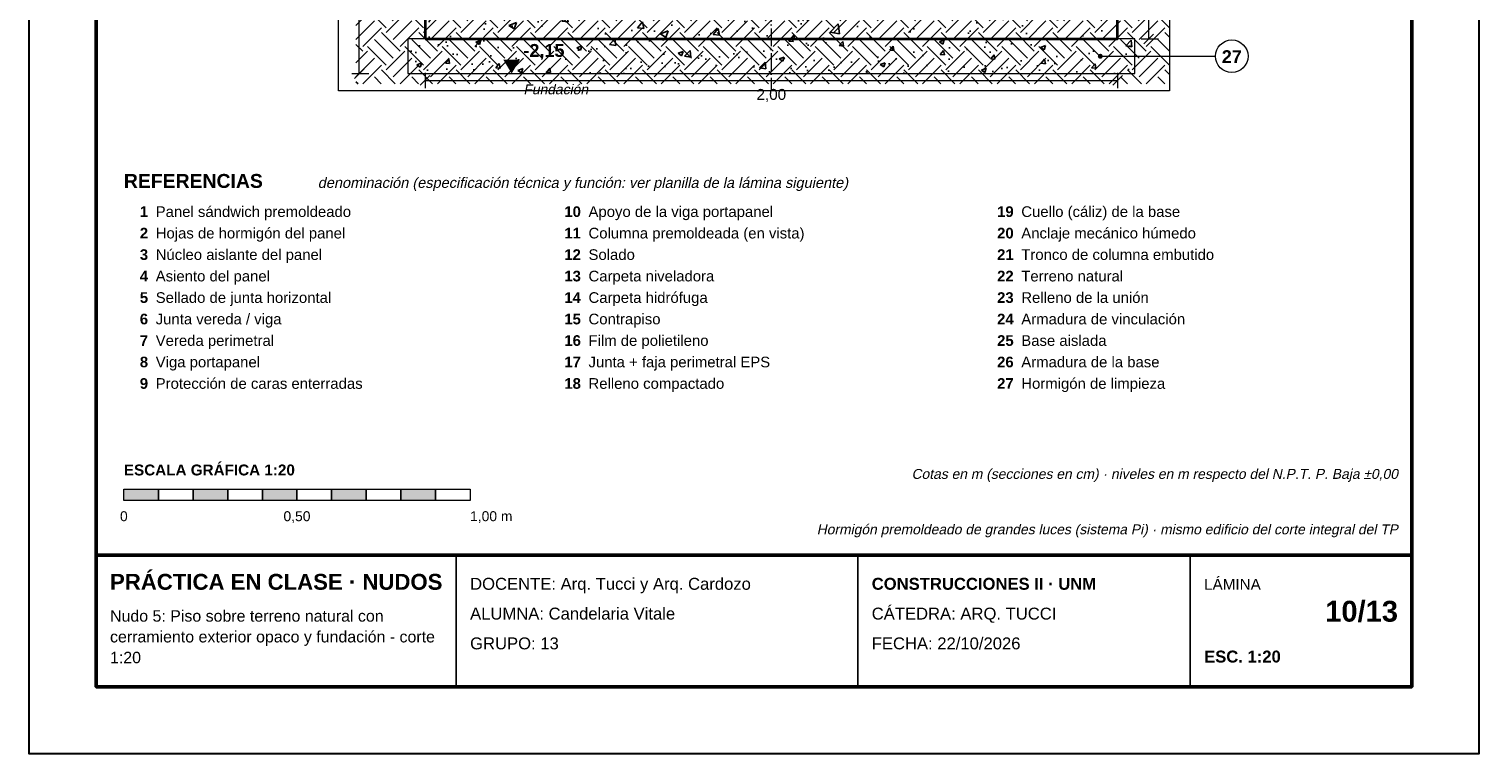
# Model space of a CAD drawing. Header units: millimetres. Extents: x 6 to 4194, y 6 to 5934.
# Tile 1 of 2: x 6 to 4194, y 6 to 2098. Entities that reach past the tile are written whole.
import ezdxf
from ezdxf.enums import TextEntityAlignment as Align

# ---------------------------------------------------------------- set-up
doc = ezdxf.new("R2010")
doc.units = ezdxf.units.MM
doc.header["$LTSCALE"] = 20
doc.linetypes.add('DASHDOT', pattern=[3.556, 2.54, -0.508, 0, -0.508])
for name, color, linetype in [('A-CONTORNOS', 7, 'Continuous'), ('A-HORMIGON-INSITU', 33, 'Continuous'), ('A-HORMIGON-SIMPLE', 9, 'Continuous'), ('A-TERRENO', 32, 'Continuous'), ('X-COTAS', 3, 'Continuous'), ('X-EJES', 1, 'DASHDOT'), ('X-MARCO', 7, 'Continuous'), ('X-NIVELES', 7, 'Continuous'), ('X-REFERENCIAS', 1, 'Continuous'), ('X-ROTULO', 7, 'Continuous'), ('X-TEXTOS', 7, 'Continuous')]:
    doc.layers.add(name, color=color, linetype=linetype)
doc.styles.add('ARIAL', font='arial.ttf')
doc.styles.add('ARIAL-B', font='arialbd.ttf')

msp = doc.modelspace()

# ---------------------------------------------------------------- hatches: boundary and pattern name
at = {"layer": 'A-HORMIGON-INSITU'}
h = msp.add_hatch(dxfattribs=at)
h.set_pattern_fill('AR-CONC', color=256, scale=1.2)
h.paths.add_polyline_path([(1150, 2070), (3150, 2070), (3150, 2370), (2675, 2670), (1625, 2670), (1150, 2370)])
at = {"layer": 'A-HORMIGON-SIMPLE'}
h = msp.add_hatch(dxfattribs=at)
h.set_pattern_fill('AR-CONC', color=256, scale=0.8)
h.paths.add_polyline_path([(1100, 1970), (3200, 1970), (3200, 2070), (1100, 2070)])
at = {"layer": 'A-TERRENO'}
h = msp.add_hatch(dxfattribs=at)
h.set_pattern_fill('EARTH', color=256, scale=12, angle=45)
h.paths.add_polyline_path([(950, 1940), (3300, 1940), (3300, 3793), (950, 3793)])
at = {"layer": 'X-NIVELES'}
h = msp.add_hatch(color=7, dxfattribs=at)
h.dxf.hatch_style = 1
h.paths.add_polyline_path([(1400, 1970), (1376, 2010), (1424, 2010)])
at = {"layer": 'X-REFERENCIAS'}
h = msp.add_hatch(color=7, dxfattribs=at)
h.dxf.hatch_style = 1
h.paths.add_polyline_path([(3107, 2020), (3106.7, 2022.2), (3105.7, 2024.1), (3104.1, 2025.7), (3102.2, 2026.7), (3100, 2027), (3097.8, 2026.7), (3095.9, 2025.7), (3094.3, 2024.1), (3093.3, 2022.2), (3093, 2020), (3093.3, 2017.8), (3094.3, 2015.9), (3095.9, 2014.3), (3097.8, 2013.3), (3100, 2013), (3102.2, 2013.3), (3104.1, 2014.3), (3105.7, 2015.9), (3106.7, 2017.8)])
at = {"layer": 'X-TEXTOS'}
h = msp.add_hatch(color=7, dxfattribs=at)
h.dxf.hatch_style = 1
h.paths.add_polyline_path([(280, 770), (380, 770), (380, 738), (280, 738)])
h = msp.add_hatch(color=7, dxfattribs=at)
h.dxf.hatch_style = 1
h.paths.add_polyline_path([(480, 770), (580, 770), (580, 738), (480, 738)])
h = msp.add_hatch(color=7, dxfattribs=at)
h.dxf.hatch_style = 1
h.paths.add_polyline_path([(680, 770), (780, 770), (780, 738), (680, 738)])
h = msp.add_hatch(color=7, dxfattribs=at)
h.dxf.hatch_style = 1
h.paths.add_polyline_path([(880, 770), (980, 770), (980, 738), (880, 738)])
h = msp.add_hatch(color=7, dxfattribs=at)
h.dxf.hatch_style = 1
h.paths.add_polyline_path([(1080, 770), (1180, 770), (1180, 738), (1080, 738)])

# ---------------------------------------------------------------- linework, layer by layer
at = {"layer": 'A-CONTORNOS', "lineweight": 35}
msp.add_lwpolyline([(1150, 2070), (3150, 2070), (3150, 2370), (2675, 2670), (1625, 2670), (1150, 2370)], close=True, dxfattribs=at)
at = {"layer": 'A-CONTORNOS', "lineweight": 18}
msp.add_lwpolyline([(1100, 1970), (3200, 1970), (3200, 2070), (1100, 2070)], close=True, dxfattribs=at)
at = {"layer": 'X-COTAS', "lineweight": 13}
for points in [[(960, 1970), (960, 4120)], [(3240, 2070), (3240, 2370)], [(3218, 2070), (3268, 2070)], [(938, 1970), (988, 1970)], [(1150, 1972), (1150, 1928)], [(3150, 1972), (3150, 1928)], [(1150, 1950), (3150, 1950)]]:
    msp.add_lwpolyline(points, dxfattribs=at)
at = {"layer": 'X-COTAS', "lineweight": 25}
for points in [[(3226, 2056), (3254, 2084)], [(946, 1956), (974, 1984)], [(1136, 1936), (1164, 1964)], [(3136, 1936), (3164, 1964)]]:
    msp.add_lwpolyline(points, dxfattribs=at)
at = {"layer": 'X-EJES', "color": 12, "lineweight": 13, "true_color": 0xcc0000}
msp.add_lwpolyline([(2150, 5020), (2150, 1920)], dxfattribs=at)
at = {"layer": 'X-MARCO', "lineweight": 30}
msp.add_lwpolyline([(6, 5934), (4194, 5934), (4194, 6), (6, 6)], close=True, dxfattribs=at)
at = {"layer": 'X-MARCO', "lineweight": 50}
msp.add_lwpolyline([(200, 5740), (4000, 5740), (4000, 200), (200, 200)], close=True, dxfattribs=at)
at = {"layer": 'X-NIVELES', "lineweight": 13}
msp.add_lwpolyline([(1328, 1970), (1472, 1970)], dxfattribs=at)
at = {"layer": 'X-REFERENCIAS', "lineweight": 13}
msp.add_lwpolyline([(3100, 2020), (3360, 2020), (3433, 2020)], dxfattribs=at)
at = {"layer": 'X-REFERENCIAS', "lineweight": 18}
msp.add_circle((3480, 2020), 47, dxfattribs=at)
at = {"layer": 'X-ROTULO', "lineweight": 50}
msp.add_lwpolyline([(200, 580), (4000, 580), (4000, 200), (200, 200)], close=True, dxfattribs=at)
at = {"layer": 'X-ROTULO', "lineweight": 25}
for points in [[(1240, 580), (1240, 200)], [(2400, 580), (2400, 200)], [(3360, 580), (3360, 200)]]:
    msp.add_lwpolyline(points, dxfattribs=at)
at = {"layer": 'X-TEXTOS', "lineweight": 13}
for points in [[(900, 4940), (3300, 4940), (3300, 1920), (900, 1920)], [(280, 770), (380, 770), (380, 738), (280, 738)], [(380, 770), (480, 770), (480, 738), (380, 738)], [(480, 770), (580, 770), (580, 738), (480, 738)], [(580, 770), (680, 770), (680, 738), (580, 738)], [(680, 770), (780, 770), (780, 738), (680, 738)], [(780, 770), (880, 770), (880, 738), (780, 738)], [(880, 770), (980, 770), (980, 738), (880, 738)], [(980, 770), (1080, 770), (1080, 738), (980, 738)], [(1080, 770), (1180, 770), (1180, 738), (1080, 738)], [(1180, 770), (1280, 770), (1280, 738), (1180, 738)]]:
    msp.add_lwpolyline(points, close=True, dxfattribs=at)

# ---------------------------------------------------------------- texts
at = {"layer": 'X-COTAS', "style": 'ARIAL'}
msp.add_text('2,00', height=31.5, dxfattribs=at).set_placement((2150, 1894), align=Align.CENTER)
at = {"layer": 'X-NIVELES', "style": 'ARIAL-B'}
msp.add_text('-2,15', height=37.23, dxfattribs=at).set_placement((1434, 2018))
at = {"layer": 'X-NIVELES', "style": 'ARIAL', "oblique": 12}
msp.add_text('Fundación', height=28.64, dxfattribs=at).set_placement((1434, 1910))
at = {"layer": 'X-REFERENCIAS', "style": 'ARIAL-B'}
msp.add_text('27', height=37.23, dxfattribs=at).set_placement((3480, 2000), align=Align.CENTER)
at = {"layer": 'X-ROTULO'}
for s, height, style, p in [('PRÁCTICA EN CLASE · NUDOS', 45.824, 'ARIAL-B', (240, 480)), ('DOCENTE: Arq. Tucci y Arq. Cardozo', 34.368, 'ARIAL', (1280, 480)), ('CONSTRUCCIONES II · UNM', 34.368, 'ARIAL-B', (2440, 480)), ('LÁMINA', 31.5, 'ARIAL', (3400, 480)), ('Nudo 5: Piso sobre terreno natural con', 32.936, 'ARIAL', (240, 388)), ('ALUMNA: Candelaria Vitale', 34.368, 'ARIAL', (1280, 394)), ('CÁTEDRA: ARQ. TUCCI', 34.368, 'ARIAL', (2440, 394)), ('cerramiento exterior opaco y fundación - corte', 32.936, 'ARIAL', (240, 328)), ('GRUPO: 13', 34.37, 'ARIAL', (1280, 308)), ('FECHA: 22/10/2026', 34.368, 'ARIAL', (2440, 308)), ('1:20', 32.94, 'ARIAL', (240, 268)), ('ESC. 1:20', 34.37, 'ARIAL-B', (3400, 270))]:
    msp.add_text(s, height=height, dxfattribs=dict(at, style=style)).set_placement(p)
at = {"layer": 'X-ROTULO', "style": 'ARIAL-B'}
msp.add_text('10/13', height=60.14, dxfattribs=at).set_placement((3960, 388), align=Align.RIGHT)
at = {"layer": 'X-TEXTOS'}
for s, height, style, p in [('REFERENCIAS', 40.096, 'ARIAL-B', (280, 1640)), ('Panel sándwich premoldeado', 30.788, 'ARIAL', (372, 1556)), ('Cuello (cáliz) de la base', 30.788, 'ARIAL', (2872, 1556)), ('Apoyo de la viga portapanel', 30.788, 'ARIAL', (1622, 1556)), ('Hojas de hormigón del panel', 30.788, 'ARIAL', (372, 1494)), ('Columna premoldeada (en vista)', 30.788, 'ARIAL', (1622, 1494)), ('Anclaje mecánico húmedo', 30.788, 'ARIAL', (2872, 1494)), ('Núcleo aislante del panel', 30.788, 'ARIAL', (372, 1432)), ('Solado', 30.79, 'ARIAL', (1622, 1432)), ('Tronco de columna embutido', 30.788, 'ARIAL', (2872, 1432)), ('Asiento del panel', 30.788, 'ARIAL', (372, 1370)), ('Carpeta niveladora', 30.788, 'ARIAL', (1622, 1370)), ('Terreno natural', 30.788, 'ARIAL', (2872, 1370)), ('Sellado de junta horizontal', 30.788, 'ARIAL', (372, 1308)), ('Carpeta hidrófuga', 30.788, 'ARIAL', (1622, 1308)), ('Relleno de la unión', 30.788, 'ARIAL', (2872, 1308)), ('Junta vereda / viga', 30.788, 'ARIAL', (372, 1246)), ('Contrapiso', 30.79, 'ARIAL', (1622, 1246)), ('Armadura de vinculación', 30.788, 'ARIAL', (2872, 1246)), ('Vereda perimetral', 30.788, 'ARIAL', (372, 1184)), ('Film de polietileno', 30.788, 'ARIAL', (1622, 1184)), ('Base aislada', 30.788, 'ARIAL', (2872, 1184)), ('Viga portapanel', 30.788, 'ARIAL', (372, 1122)), ('Junta + faja perimetral EPS', 30.788, 'ARIAL', (1622, 1122)), ('Armadura de la base', 30.788, 'ARIAL', (2872, 1122)), ('Protección de caras enterradas', 30.788, 'ARIAL', (372, 1060)), ('Relleno compactado', 30.788, 'ARIAL', (1622, 1060)), ('Hormigón de limpieza', 30.788, 'ARIAL', (2872, 1060)), ('ESCALA GRÁFICA 1:20', 31.504, 'ARIAL-B', (280, 810)), ('1,00 m', 28.64, 'ARIAL', (1280, 678))]:
    msp.add_text(s, height=height, dxfattribs=dict(at, style=style)).set_placement(p)
at = {"layer": 'X-TEXTOS', "style": 'ARIAL', "oblique": 12}
msp.add_text('denominación (especificación técnica y función: ver planilla de la lámina siguiente)', height=30.072, dxfattribs=at).set_placement((840, 1640))
at = {"layer": 'X-TEXTOS', "style": 'ARIAL-B'}
for s, height, p in [('1', 30.8, (350, 1556)), ('10', 30.79, (1600, 1556)), ('19', 30.79, (2850, 1556)), ('2', 30.8, (350, 1494)), ('11', 30.79, (1600, 1494)), ('20', 30.79, (2850, 1494)), ('3', 30.8, (350, 1432)), ('12', 30.79, (1600, 1432)), ('21', 30.79, (2850, 1432)), ('4', 30.8, (350, 1370)), ('13', 30.79, (1600, 1370)), ('22', 30.79, (2850, 1370)), ('5', 30.8, (350, 1308)), ('14', 30.79, (1600, 1308)), ('23', 30.79, (2850, 1308)), ('6', 30.8, (350, 1246)), ('15', 30.79, (1600, 1246)), ('24', 30.79, (2850, 1246)), ('7', 30.8, (350, 1184)), ('16', 30.79, (1600, 1184)), ('25', 30.79, (2850, 1184)), ('8', 30.8, (350, 1122)), ('17', 30.79, (1600, 1122)), ('26', 30.79, (2850, 1122)), ('9', 30.8, (350, 1060)), ('18', 30.79, (1600, 1060)), ('27', 30.79, (2850, 1060))]:
    msp.add_text(s, height=height, dxfattribs=at).set_placement(p, align=Align.RIGHT)
at = {"layer": 'X-TEXTOS', "style": 'ARIAL', "oblique": 12}
for s, p in [('Cotas en m (secciones en cm) · niveles en m respecto del N.P.T. P. Baja ±0,00', (3960, 800)), ('Hormigón premoldeado de grandes luces (sistema Pi) · mismo edificio del corte integral del TP', (3960, 640))]:
    msp.add_text(s, height=28.64, dxfattribs=at).set_placement(p, align=Align.RIGHT)
at = {"layer": 'X-TEXTOS', "style": 'ARIAL'}
for s, height, p in [('0', 28.6, (280, 678)), ('0,50', 28.64, (780, 678))]:
    msp.add_text(s, height=height, dxfattribs=at).set_placement(p, align=Align.CENTER)

doc.saveas('drawing.dxf')
